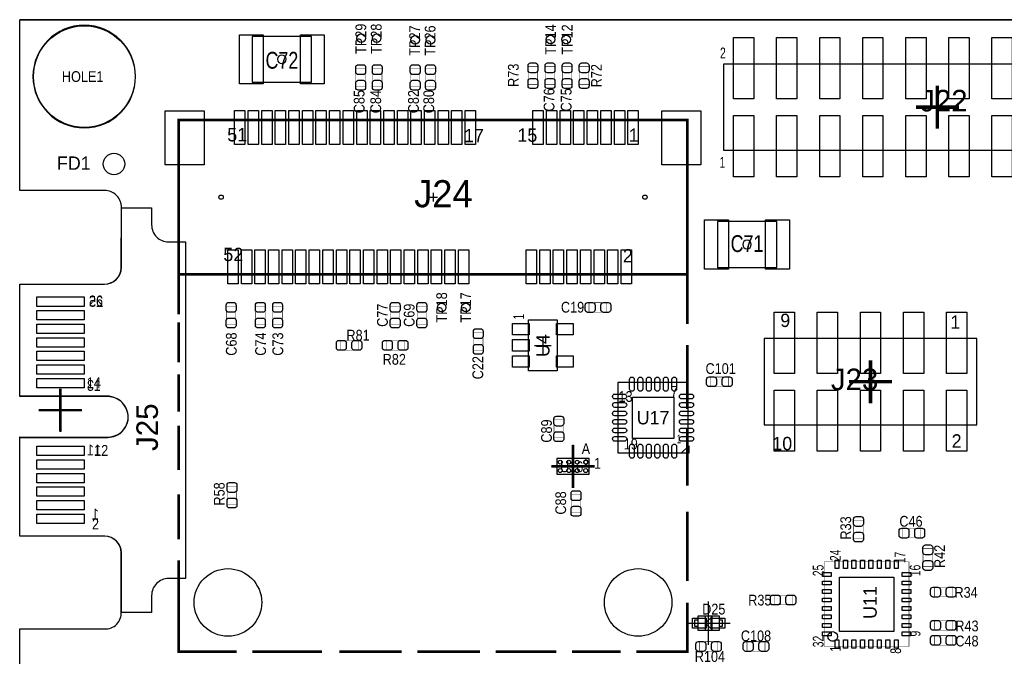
# Model space of a CAD drawing. Extents: x -1 to 170, y -5 to 90.
# Tile 2 of 9: x 0 to 58, y 52 to 90. Entities that reach past the tile are written whole.
import ezdxf
from ezdxf.enums import TextEntityAlignment as Align

# ---------------------------------------------------------------- set-up
doc = ezdxf.new("R2010")
doc.units = 0
for name, color, linetype in [('BG_OUTLINE', 3, 'CONTINUOUS'), ('PG_ASSEMBLY_BOTTOM', 140, 'CONTINUOUS'), ('PG_ASSEMBLY_TOP', 140, 'CONTINUOUS'), ('PG_BODY_CENTER', 211, 'CONTINUOUS'), ('PIN_BOTTOM', 2, 'CONTINUOUS'), ('PIN_TOP', 160, 'CONTINUOUS'), ('RD_ASSEMBLY_TOP', 140, 'CONTINUOUS')]:
    doc.layers.add(name, color=color, linetype=linetype)

msp = doc.modelspace()

# ---------------------------------------------------------------- linework, layer by layer
at = {"layer": 'BG_OUTLINE'}
msp.add_lwpolyline([(169.926, 89.662), (0, 89.662)], dxfattribs=at)
msp.add_lwpolyline([(169.926, 89.662), (0, 89.662)], dxfattribs=at)
msp.add_lwpolyline([(169.926, 0), (0, 0), (0.001524, 53.733446), (5.001514, 53.733446, 0.447815), (5.9944, 54.737), (5.9944, 58.2168, 0.402547), (5.0292, 59.2074), (0.001524, 59.224672), (0.001524, 65.05448), (5.1562, 65.0494, 0.362409), (6.401562, 66.054478), (6.4008, 66.3448, 0.403902), (5.0292, 67.4624), (0.001524, 67.466972), (0.001524, 74.074782), (4.9784, 74.0664, 0.401007), (5.9944, 75.0316), (6.001512, 78.583536, 0.428754), (5.001514, 79.583534), (0.001524, 79.583534), (0, 89.662), (169.926, 89.662)], format="xyb", dxfattribs=at)
at = {"layer": 'PG_ASSEMBLY_TOP'}
for points in [[(6.836156, 86.3092, 1), (0.783844, 86.3092, 1), (6.836156, 86.3092)], [(0.001524, 67.43446), (0.001524, 74.059288), (5.001514, 74.059288, 0.4142), (6.001512, 75.059286), (6.001512, 78.559406), (7.781544, 78.559406), (7.781544, 77.559408, 0.414226), (8.781542, 76.55941), (9.78154, 76.55941), (9.78154, 56.70931), (8.781542, 56.70931, 0.414226), (7.781544, 55.709312), (7.781544, 54.709314), (6.001512, 54.709314), (6.001512, 58.209434, 0.4142), (5.001514, 59.209432), (0.001524, 59.209432)], [(0.001524, 65.034414), (5.201412, 65.034414, 0.414227), (6.401562, 66.23431, 0.414264), (5.201412, 67.43446), (0.001524, 67.43446)], [(33.528, 63.5762, 1), (33.274, 63.5762, 1), (33.528, 63.5762)]]:
    msp.add_lwpolyline(points, format="xyb", dxfattribs=at)
for points in [[(17.21866, 88.67521), (13.71854, 88.67521), (13.71854, 85.97519), (17.21866, 85.97519)], [(41.154604, 75.05319), (44.654724, 75.05319), (44.654724, 77.75321), (41.154604, 77.75321)], [(39.463472, 64.542416), (39.463472, 64.092328), (39.013384, 64.092328)]]:
    msp.add_lwpolyline(points, close=True, dxfattribs=at)
for points, const_width in [([(19.835622, 86.788498), (20.395438, 86.788498), (20.395438, 85.728302), (19.835622, 85.728302), (19.835622, 86.788498)], 0.024892), ([(20.813014, 86.788498), (21.37283, 86.788498), (21.37283, 85.728302), (20.813014, 85.728302), (20.813014, 86.788498)], 0.024892), ([(23.049992, 86.788498), (23.609808, 86.788498), (23.609808, 85.728302), (23.049992, 85.728302), (23.049992, 86.788498)], 0.024892), ([(23.951692, 86.788498), (24.511508, 86.788498), (24.511508, 85.728302), (23.951692, 85.728302), (23.951692, 86.788498)], 0.024892), ([(30.556708, 85.829902), (29.996892, 85.829902), (29.996892, 86.890098), (30.556708, 86.890098), (30.556708, 85.829902)], 0.024892), ([(31.003748, 86.890098), (31.563564, 86.890098), (31.563564, 85.829902), (31.003748, 85.829902), (31.003748, 86.890098)], 0.024892), ([(32.010604, 86.890098), (32.57042, 86.890098), (32.57042, 85.829902), (32.010604, 85.829902), (32.010604, 86.890098)], 0.024892), ([(33.577276, 85.829902), (33.01746, 85.829902), (33.01746, 86.890098), (33.577276, 86.890098), (33.577276, 85.829902)], 0.024892), ([(9.38403, 74.647298), (9.38403, 83.747102), (39.38397, 83.747102), (39.38397, 74.647298), (9.38403, 74.647298), (9.38403, 72.281288)], 0.1524), ([(39.38397, 71.717662), (39.38397, 74.647298)], 0.1524), ([(12.191492, 72.767698), (12.751308, 72.767698), (12.751308, 71.707502), (12.191492, 71.707502), (12.191492, 72.767698)], 0.024892), ([(13.918692, 72.767698), (14.478508, 72.767698), (14.478508, 71.707502), (13.918692, 71.707502), (13.918692, 72.767698)], 0.024892), ([(14.934692, 72.767698), (15.494508, 72.767698), (15.494508, 71.707502), (14.934692, 71.707502), (14.934692, 72.767698)], 0.024892), ([(21.868892, 72.767698), (22.428708, 72.767698), (22.428708, 71.707502), (21.868892, 71.707502), (21.868892, 72.767698)], 0.024892), ([(23.443692, 72.767698), (24.003508, 72.767698), (24.003508, 71.707502), (23.443692, 71.707502), (23.443692, 72.767698)], 0.024892), ([(33.582102, 72.414892), (33.582102, 72.974708), (34.642298, 72.974708), (34.642298, 72.414892), (33.582102, 72.414892)], 0.024892), ([(9.38403, 71.820278), (9.38403, 69.463666)], 0.1524), ([(26.771092, 71.215504), (27.330908, 71.215504), (27.330908, 70.155308), (26.771092, 70.155308), (26.771092, 71.215504)], 0.024892), ([(19.961098, 70.739508), (19.961098, 70.179692), (18.900902, 70.179692), (18.900902, 70.739508), (19.961098, 70.739508)], 0.024892), ([(21.618702, 70.179692), (21.618702, 70.739508), (22.678898, 70.739508), (22.678898, 70.179692), (21.618702, 70.179692)], 0.024892), ([(39.38397, 66.697098), (39.38397, 70.488302)], 0.1524), ([(9.38403, 68.74637), (9.38403, 66.543682)], 0.1524), ([(41.805098, 68.593208), (41.805098, 68.033392), (40.744902, 68.033392), (40.744902, 68.593208), (41.805098, 68.593208)], 0.024892), ([(9.38403, 65.724024), (9.38403, 63.111126)], 0.1524), ([(32.080708, 65.001902), (31.520892, 65.001902), (31.520892, 66.062098), (32.080708, 66.062098), (32.080708, 65.001902)], 0.024892), ([(39.38397, 62.189106), (39.38397, 65.5701)], 0.1524), ([(12.802108, 61.090302), (12.242292, 61.090302), (12.242292, 62.150498), (12.802108, 62.150498), (12.802108, 61.090302)], 0.024892), ([(9.38403, 61.676788), (9.38403, 59.012836)], 0.1524), ([(32.536892, 61.667898), (33.096708, 61.667898), (33.096708, 60.607702), (32.536892, 60.607702), (32.536892, 61.667898)], 0.024892), ([(39.38397, 56.553862), (39.38397, 60.652152)], 0.1524), ([(49.199292, 60.143898), (49.759108, 60.143898), (49.759108, 59.083702), (49.199292, 59.083702), (49.199292, 60.143898)], 0.024892), ([(52.098702, 59.105292), (52.098702, 59.665108), (53.158898, 59.665108), (53.158898, 59.105292), (52.098702, 59.105292)], 0.024892), ([(53.848508, 57.407302), (53.288692, 57.407302), (53.288692, 58.467498), (53.848508, 58.467498), (53.848508, 57.407302)], 0.024892), ([(9.38403, 57.783222), (9.38403, 54.299612)], 0.1524), ([(47.461678, 52.694078), (47.461678, 57.694322)], 0.0254), ([(47.461678, 57.694322), (52.461922, 57.694322)], 0.0254), ([(52.461922, 57.694322), (52.461922, 52.694078)], 0.0254), ([(53.952902, 55.625492), (53.952902, 56.185308), (55.013098, 56.185308), (55.013098, 55.625492), (53.952902, 55.625492)], 0.024892), ([(9.38403, 55.499), (9.38403, 52.397152), (12.806172, 52.397152)], 0.1524), ([(36.371784, 52.397152), (39.38397, 52.397152), (39.38397, 55.294022)], 0.1524), ([(44.504102, 55.164228), (44.504102, 55.724044), (45.564298, 55.724044), (45.564298, 55.164228), (44.504102, 55.164228)], 0.024892), ([(55.013098, 54.229508), (55.013098, 53.669692), (53.952902, 53.669692), (53.952902, 54.229508), (55.013098, 54.229508)], 0.024892), ([(40.109902, 52.425092), (40.109902, 52.984908), (41.170098, 52.984908), (41.170098, 52.425092), (40.109902, 52.425092)], 0.024892), ([(43.964098, 52.984908), (43.964098, 52.425092), (42.903902, 52.425092), (42.903902, 52.984908), (43.964098, 52.984908)], 0.024892), ([(55.013098, 53.340508), (55.013098, 52.780692), (53.952902, 52.780692), (53.952902, 53.340508), (55.013098, 53.340508)], 0.024892), ([(13.728192, 52.397152), (17.826736, 52.397152)], 0.1524), ([(18.851372, 52.397152), (22.539706, 52.397152)], 0.1524), ([(23.46198, 52.397152), (27.150568, 52.397152)], 0.1524), ([(28.072588, 52.397152), (31.658814, 52.397152)], 0.1524), ([(32.580834, 52.397152), (35.449764, 52.397152)], 0.1524), ([(52.461922, 52.694078), (47.461678, 52.694078)], 0.0254)]:
    msp.add_lwpolyline(points, dxfattribs=dict(at, const_width=const_width))
for points in [[(41.514776, 81.9658), (66.762376, 81.9658), (66.762376, 87.0458), (41.514776, 87.0458), (41.514776, 81.9658)], [(31.7119, 71.9582), (31.7119, 68.961), (30.0101, 68.961), (30.0101, 71.9582), (31.7119, 71.9582)], [(56.4642, 70.8533), (43.9166, 70.8533), (43.9166, 65.7733), (56.4642, 65.7733), (56.4642, 70.8533)], [(39.438326, 68.267326), (35.288474, 68.267326), (35.288474, 64.117474), (39.438326, 64.117474), (39.438326, 68.267326)], [(0.001524, 59.209432), (0.001524, 65.034414)], [(31.67888, 63.78194), (31.67888, 62.86246), (33.59912, 62.86246), (33.59912, 63.78194), (31.67888, 63.78194)], [(40.014906, 53.906674), (40.014906, 54.246526), (39.815008, 54.246526), (39.815008, 53.906674), (40.014906, 53.906674)], [(40.014906, 54.501542), (41.265094, 54.501542), (41.265094, 53.651658), (40.014906, 53.651658), (40.014906, 54.501542)], [(40.839898, 54.47665), (40.440102, 54.0766), (40.839898, 53.67655), (40.839898, 54.47665)], [(40.440102, 54.47665), (40.440102, 53.67655)], [(41.464992, 53.906674), (41.464992, 54.246526), (41.265094, 54.246526), (41.265094, 53.906674), (41.464992, 53.906674)]]:
    msp.add_lwpolyline(points, dxfattribs=at)
msp.add_lwpolyline([(47.961804, 53.576982, -0.414088), (48.244506, 53.29428, -0.414286), (47.961804, 53.011324, -0.414292), (47.679102, 53.29428, -0.414093)], format="xyb", close=True, dxfattribs=at)
at = {"layer": 'PG_BODY_CENTER'}
for points in [[(15.7226, 87.3252, 1), (15.2146, 87.3252, 1)], [(43.158664, 76.4032, 1), (42.650664, 76.4032, 1)]]:
    msp.add_lwpolyline(points, format="xyb", close=True, dxfattribs=at)
for points, const_width in [([(54.138576, 83.2358), (54.138576, 85.7758)], 0.2032), ([(52.868576, 84.5058), (55.408576, 84.5058)], 0.2032), ([(50.1904, 69.5833), (50.1904, 67.0433)], 0.2032), ([(2.398522, 67.90436), (2.398522, 65.36436)], 0.1524), ([(51.4604, 68.3133), (48.9204, 68.3133)], 0.2032), ([(1.128522, 66.63436), (3.668522, 66.63436)], 0.1524), ([(32.639, 64.5922), (32.639, 62.0522)], 0.1524), ([(31.369, 63.3222), (33.909, 63.3222)], 0.1524)]:
    msp.add_lwpolyline(points, dxfattribs=dict(at, const_width=const_width))
for points in [[(24.13, 79.1972), (24.638, 79.1972)], [(24.384, 79.4512), (24.384, 78.9432)], [(30.861, 70.95998), (30.861, 69.95922)], [(30.36062, 70.4596), (31.36138, 70.4596)], [(2.398522, 67.90436), (2.398522, 65.36436)], [(1.128522, 66.63436), (3.668522, 66.63436)], [(32.639, 64.5922), (32.639, 62.0522)], [(31.369, 63.3222), (33.909, 63.3222)], [(40.64, 52.8066), (40.64, 55.3466)], [(39.37, 54.0766), (41.91, 54.0766)]]:
    msp.add_lwpolyline(points, dxfattribs=at)
at = {"layer": 'PIN_BOTTOM'}
for points in [[(1.001522, 73.309988), (3.795522, 73.309988), (3.795522, 72.758808), (1.001522, 72.758808)], [(1.001522, 72.509888), (3.795522, 72.509888), (3.795522, 71.958708), (1.001522, 71.958708)], [(1.001522, 71.710042), (3.795522, 71.710042), (3.795522, 71.158862), (1.001522, 71.158862)], [(1.001522, 70.909942), (3.795522, 70.909942), (3.795522, 70.358762), (1.001522, 70.358762)], [(1.001522, 70.109842), (3.795522, 70.109842), (3.795522, 69.558662), (1.001522, 69.558662)], [(1.001522, 69.309996), (3.795522, 69.309996), (3.795522, 68.758816), (1.001522, 68.758816)], [(1.001522, 68.509896), (3.795522, 68.509896), (3.795522, 67.958716), (1.001522, 67.958716)], [(1.001522, 64.509904), (3.795522, 64.509904), (3.795522, 63.958724), (1.001522, 63.958724)], [(1.001522, 63.710058), (3.795522, 63.710058), (3.795522, 63.158878), (1.001522, 63.158878)], [(1.001522, 62.909958), (3.795522, 62.909958), (3.795522, 62.358778), (1.001522, 62.358778)], [(1.001522, 62.109858), (3.795522, 62.109858), (3.795522, 61.558678), (1.001522, 61.558678)], [(1.001522, 61.310012), (3.795522, 61.310012), (3.795522, 60.758832), (1.001522, 60.758832)], [(1.001522, 60.509912), (3.795522, 60.509912), (3.795522, 59.958732), (1.001522, 59.958732)]]:
    msp.add_lwpolyline(points, close=True, dxfattribs=at)
for centre, radius in [((3.81, 86.3092), 2.9972), ((11.883898, 79.1972), 0.127), ((36.884102, 79.1972), 0.127), ((12.283948, 55.297324), 1.9939), ((36.484052, 55.297324), 1.9939)]:
    msp.add_circle(centre, radius, dxfattribs=at)
at = {"layer": 'PIN_TOP'}
for points in [[(12.968478, 85.875114), (12.968478, 88.775032), (14.368526, 88.775032), (14.368526, 85.875114)], [(16.568674, 85.875114), (16.568674, 88.775032), (17.968722, 88.775032), (17.968722, 85.875114)], [(42.111676, 85.0011), (42.111676, 88.6079), (43.305476, 88.6079), (43.305476, 85.0011)], [(44.651676, 85.0011), (44.651676, 88.6079), (45.845476, 88.6079), (45.845476, 85.0011)], [(47.191676, 85.0011), (47.191676, 88.6079), (48.385476, 88.6079), (48.385476, 85.0011)], [(49.731676, 85.0011), (49.731676, 88.6079), (50.925476, 88.6079), (50.925476, 85.0011)], [(52.271676, 85.0011), (52.271676, 88.6079), (53.465476, 88.6079), (53.465476, 85.0011)], [(54.811676, 85.0011), (54.811676, 88.6079), (56.005476, 88.6079), (56.005476, 85.0011)], [(57.351676, 85.0011), (57.351676, 88.6079), (58.545476, 88.6079), (58.545476, 85.0011)], [(8.578342, 81.09712), (8.578342, 84.29752), (10.889742, 84.29752), (10.889742, 81.09712)], [(12.679172, 82.293968), (12.679172, 84.300568), (13.288772, 84.300568), (13.288772, 82.293968)], [(13.479272, 82.293968), (13.479272, 84.300568), (14.088872, 84.300568), (14.088872, 82.293968)], [(14.279118, 82.293968), (14.279118, 84.300568), (14.888718, 84.300568), (14.888718, 82.293968)], [(15.079218, 82.293968), (15.079218, 84.300568), (15.688818, 84.300568), (15.688818, 82.293968)], [(15.879318, 82.293968), (15.879318, 84.300568), (16.488918, 84.300568), (16.488918, 82.293968)], [(16.679164, 82.293968), (16.679164, 84.300568), (17.288764, 84.300568), (17.288764, 82.293968)], [(17.479264, 82.293968), (17.479264, 84.300568), (18.088864, 84.300568), (18.088864, 82.293968)], [(18.27911, 82.293968), (18.27911, 84.300568), (18.88871, 84.300568), (18.88871, 82.293968)], [(19.07921, 82.293968), (19.07921, 84.300568), (19.68881, 84.300568), (19.68881, 82.293968)], [(19.87931, 82.293968), (19.87931, 84.300568), (20.48891, 84.300568), (20.48891, 82.293968)], [(20.679156, 82.293968), (20.679156, 84.300568), (21.288756, 84.300568), (21.288756, 82.293968)], [(21.479256, 82.293968), (21.479256, 84.300568), (22.088856, 84.300568), (22.088856, 82.293968)], [(22.279102, 82.293968), (22.279102, 84.300568), (22.888702, 84.300568), (22.888702, 82.293968)], [(23.079202, 82.293968), (23.079202, 84.300568), (23.688802, 84.300568), (23.688802, 82.293968)], [(23.879302, 82.293968), (23.879302, 84.300568), (24.488902, 84.300568), (24.488902, 82.293968)], [(24.679148, 82.293968), (24.679148, 84.300568), (25.288748, 84.300568), (25.288748, 82.293968)], [(25.479248, 82.293968), (25.479248, 84.300568), (26.088848, 84.300568), (26.088848, 82.293968)], [(26.279094, 82.293968), (26.279094, 84.300568), (26.888694, 84.300568), (26.888694, 82.293968)], [(30.279086, 82.293968), (30.279086, 84.300568), (30.888686, 84.300568), (30.888686, 82.293968)], [(31.079186, 82.293968), (31.079186, 84.300568), (31.688786, 84.300568), (31.688786, 82.293968)], [(31.879286, 82.293968), (31.879286, 84.300568), (32.488886, 84.300568), (32.488886, 82.293968)], [(32.679132, 82.293968), (32.679132, 84.300568), (33.288732, 84.300568), (33.288732, 82.293968)], [(33.479232, 82.293968), (33.479232, 84.300568), (34.088832, 84.300568), (34.088832, 82.293968)], [(34.279078, 82.293968), (34.279078, 84.300568), (34.888678, 84.300568), (34.888678, 82.293968)], [(35.079178, 82.293968), (35.079178, 84.300568), (35.688778, 84.300568), (35.688778, 82.293968)], [(35.879278, 82.293968), (35.879278, 84.300568), (36.488878, 84.300568), (36.488878, 82.293968)], [(37.878258, 81.09712), (37.878258, 84.29752), (40.189658, 84.29752), (40.189658, 81.09712)], [(42.111676, 80.4037), (42.111676, 84.0105), (43.305476, 84.0105), (43.305476, 80.4037)], [(44.651676, 80.4037), (44.651676, 84.0105), (45.845476, 84.0105), (45.845476, 80.4037)], [(47.191676, 80.4037), (47.191676, 84.0105), (48.385476, 84.0105), (48.385476, 80.4037)], [(49.731676, 80.4037), (49.731676, 84.0105), (50.925476, 84.0105), (50.925476, 80.4037)], [(52.271676, 80.4037), (52.271676, 84.0105), (53.465476, 84.0105), (53.465476, 80.4037)], [(54.811676, 80.4037), (54.811676, 84.0105), (56.005476, 84.0105), (56.005476, 80.4037)], [(57.351676, 80.4037), (57.351676, 84.0105), (58.545476, 84.0105), (58.545476, 80.4037)], [(41.80459, 77.853159), (41.80459, 74.953241), (40.404542, 74.953241), (40.404542, 77.853159)], [(45.404786, 77.853159), (45.404786, 74.953241), (44.004738, 74.953241), (44.004738, 77.853159)], [(12.279122, 74.093832), (12.279122, 76.100432), (12.888722, 76.100432), (12.888722, 74.093832)], [(13.079222, 74.093832), (13.079222, 76.100432), (13.688822, 76.100432), (13.688822, 74.093832)], [(13.879322, 74.093832), (13.879322, 76.100432), (14.488922, 76.100432), (14.488922, 74.093832)], [(14.679168, 74.093832), (14.679168, 76.100432), (15.288768, 76.100432), (15.288768, 74.093832)], [(15.479268, 74.093832), (15.479268, 76.100432), (16.088868, 76.100432), (16.088868, 74.093832)], [(16.279114, 74.093832), (16.279114, 76.100432), (16.888714, 76.100432), (16.888714, 74.093832)], [(17.079214, 74.093832), (17.079214, 76.100432), (17.688814, 76.100432), (17.688814, 74.093832)], [(17.879314, 74.093832), (17.879314, 76.100432), (18.488914, 76.100432), (18.488914, 74.093832)], [(18.67916, 74.093832), (18.67916, 76.100432), (19.28876, 76.100432), (19.28876, 74.093832)], [(19.47926, 74.093832), (19.47926, 76.100432), (20.08886, 76.100432), (20.08886, 74.093832)], [(20.279106, 74.093832), (20.279106, 76.100432), (20.888706, 76.100432), (20.888706, 74.093832)], [(21.079206, 74.093832), (21.079206, 76.100432), (21.688806, 76.100432), (21.688806, 74.093832)], [(21.879306, 74.093832), (21.879306, 76.100432), (22.488906, 76.100432), (22.488906, 74.093832)], [(22.679152, 74.093832), (22.679152, 76.100432), (23.288752, 76.100432), (23.288752, 74.093832)], [(23.479252, 74.093832), (23.479252, 76.100432), (24.088852, 76.100432), (24.088852, 74.093832)], [(24.279098, 74.093832), (24.279098, 76.100432), (24.888698, 76.100432), (24.888698, 74.093832)], [(25.079198, 74.093832), (25.079198, 76.100432), (25.688798, 76.100432), (25.688798, 74.093832)], [(25.879298, 74.093832), (25.879298, 76.100432), (26.488898, 76.100432), (26.488898, 74.093832)], [(29.87929, 74.093832), (29.87929, 76.100432), (30.48889, 76.100432), (30.48889, 74.093832)], [(30.679136, 74.093832), (30.679136, 76.100432), (31.288736, 76.100432), (31.288736, 74.093832)], [(31.479236, 74.093832), (31.479236, 76.100432), (32.088836, 76.100432), (32.088836, 74.093832)], [(32.279082, 74.093832), (32.279082, 76.100432), (32.888682, 76.100432), (32.888682, 74.093832)], [(33.079182, 74.093832), (33.079182, 76.100432), (33.688782, 76.100432), (33.688782, 74.093832)], [(33.879282, 74.093832), (33.879282, 76.100432), (34.488882, 76.100432), (34.488882, 74.093832)], [(34.679128, 74.093832), (34.679128, 76.100432), (35.288728, 76.100432), (35.288728, 74.093832)], [(35.479228, 74.093832), (35.479228, 76.100432), (36.088828, 76.100432), (36.088828, 74.093832)], [(1.001522, 73.309988), (3.795522, 73.309988), (3.795522, 72.758808), (1.001522, 72.758808)], [(1.001522, 72.509888), (3.795522, 72.509888), (3.795522, 71.958708), (1.001522, 71.958708)], [(45.7073, 72.4154), (45.7073, 68.8086), (44.5135, 68.8086), (44.5135, 72.4154)], [(48.2473, 72.4154), (48.2473, 68.8086), (47.0535, 68.8086), (47.0535, 72.4154)], [(50.7873, 72.4154), (50.7873, 68.8086), (49.5935, 68.8086), (49.5935, 72.4154)], [(53.3273, 72.4154), (53.3273, 68.8086), (52.1335, 68.8086), (52.1335, 72.4154)], [(55.8673, 72.4154), (55.8673, 68.8086), (54.6735, 68.8086), (54.6735, 72.4154)], [(1.001522, 71.710042), (3.795522, 71.710042), (3.795522, 71.158862), (1.001522, 71.158862)], [(29.0703, 71.0692), (29.0703, 71.755), (30.0609, 71.755), (30.0609, 71.0692)], [(31.6611, 71.0692), (31.6611, 71.755), (32.6517, 71.755), (32.6517, 71.0692)], [(1.001522, 70.909942), (3.795522, 70.909942), (3.795522, 70.358762), (1.001522, 70.358762)], [(29.0703, 70.1167), (29.0703, 70.8025), (30.0609, 70.8025), (30.0609, 70.1167)], [(1.001522, 70.109842), (3.795522, 70.109842), (3.795522, 69.558662), (1.001522, 69.558662)], [(29.0703, 69.1642), (29.0703, 69.85), (30.0609, 69.85), (30.0609, 69.1642)], [(31.6611, 69.1642), (31.6611, 69.85), (32.6517, 69.85), (32.6517, 69.1642)], [(1.001522, 69.309996), (3.795522, 69.309996), (3.795522, 68.758816), (1.001522, 68.758816)], [(1.001522, 68.509896), (3.795522, 68.509896), (3.795522, 67.958716), (1.001522, 67.958716)], [(38.5826, 67.4116), (38.5826, 64.9732), (36.1442, 64.9732), (36.1442, 67.4116)], [(45.7073, 67.818), (45.7073, 64.2112), (44.5135, 64.2112), (44.5135, 67.818)], [(48.2473, 67.818), (48.2473, 64.2112), (47.0535, 64.2112), (47.0535, 67.818)], [(50.7873, 67.818), (50.7873, 64.2112), (49.5935, 64.2112), (49.5935, 67.818)], [(53.3273, 67.818), (53.3273, 64.2112), (52.1335, 64.2112), (52.1335, 67.818)], [(55.8673, 67.818), (55.8673, 64.2112), (54.6735, 64.2112), (54.6735, 67.818)], [(1.001522, 64.509904), (3.795522, 64.509904), (3.795522, 63.958724), (1.001522, 63.958724)], [(1.001522, 63.710058), (3.795522, 63.710058), (3.795522, 63.158878), (1.001522, 63.158878)], [(1.001522, 62.909958), (3.795522, 62.909958), (3.795522, 62.358778), (1.001522, 62.358778)], [(1.001522, 62.109858), (3.795522, 62.109858), (3.795522, 61.558678), (1.001522, 61.558678)], [(1.001522, 61.310012), (3.795522, 61.310012), (3.795522, 60.758832), (1.001522, 60.758832)], [(1.001522, 60.509912), (3.795522, 60.509912), (3.795522, 59.958732), (1.001522, 59.958732)], [(48.326802, 57.294145), (48.096678, 57.294145), (48.096678, 57.794271), (48.326802, 57.794271)], [(48.826928, 57.294145), (48.596804, 57.294145), (48.596804, 57.794271), (48.826928, 57.794271)], [(49.3268, 57.294145), (49.096676, 57.294145), (49.096676, 57.794271), (49.3268, 57.794271)], [(49.826926, 57.294145), (49.596802, 57.294145), (49.596802, 57.794271), (49.826926, 57.794271)], [(50.326798, 57.294145), (50.096674, 57.294145), (50.096674, 57.794271), (50.326798, 57.794271)], [(50.826924, 57.294145), (50.5968, 57.294145), (50.5968, 57.794271), (50.826924, 57.794271)], [(51.326796, 57.294145), (51.096672, 57.294145), (51.096672, 57.794271), (51.326796, 57.794271)], [(51.826922, 57.294145), (51.596798, 57.294145), (51.596798, 57.794271), (51.826922, 57.794271)], [(47.861855, 56.829198), (47.361729, 56.829198), (47.361729, 57.059322), (47.861855, 57.059322)], [(52.561871, 56.829198), (52.061745, 56.829198), (52.061745, 57.059322), (52.561871, 57.059322)], [(47.861855, 56.329072), (47.361729, 56.329072), (47.361729, 56.559196), (47.861855, 56.559196)], [(51.561746, 53.594254), (48.361854, 53.594254), (48.361854, 56.794146), (51.561746, 56.794146)], [(52.561871, 56.329072), (52.061745, 56.329072), (52.061745, 56.559196), (52.561871, 56.559196)], [(47.861855, 55.8292), (47.361729, 55.8292), (47.361729, 56.059324), (47.861855, 56.059324)], [(52.561871, 55.8292), (52.061745, 55.8292), (52.061745, 56.059324), (52.561871, 56.059324)], [(47.861855, 55.329074), (47.361729, 55.329074), (47.361729, 55.559198), (47.861855, 55.559198)], [(52.561871, 55.329074), (52.061745, 55.329074), (52.061745, 55.559198), (52.561871, 55.559198)], [(47.861855, 54.829202), (47.361729, 54.829202), (47.361729, 55.059326), (47.861855, 55.059326)], [(52.561871, 54.829202), (52.061745, 54.829202), (52.061745, 55.059326), (52.561871, 55.059326)], [(39.69004, 53.776626), (39.69004, 54.376574), (40.49014, 54.376574), (40.49014, 53.776626)], [(40.78986, 53.776626), (40.78986, 54.376574), (41.58996, 54.376574), (41.58996, 53.776626)], [(47.861855, 54.329076), (47.361729, 54.329076), (47.361729, 54.5592), (47.861855, 54.5592)], [(47.861855, 53.829204), (47.361729, 53.829204), (47.361729, 54.059328), (47.861855, 54.059328)], [(52.561871, 54.329076), (52.061745, 54.329076), (52.061745, 54.5592), (52.561871, 54.5592)], [(52.561871, 53.829204), (52.061745, 53.829204), (52.061745, 54.059328), (52.561871, 54.059328)], [(47.861855, 53.329078), (47.361729, 53.329078), (47.361729, 53.559202), (47.861855, 53.559202)], [(52.561871, 53.329078), (52.061745, 53.329078), (52.061745, 53.559202), (52.561871, 53.559202)], [(48.326802, 52.594129), (48.096678, 52.594129), (48.096678, 53.094255), (48.326802, 53.094255)], [(48.826928, 52.594129), (48.596804, 52.594129), (48.596804, 53.094255), (48.826928, 53.094255)], [(49.3268, 52.594129), (49.096676, 52.594129), (49.096676, 53.094255), (49.3268, 53.094255)], [(49.826926, 52.594129), (49.596802, 52.594129), (49.596802, 53.094255), (49.826926, 53.094255)], [(50.326798, 52.594129), (50.096674, 52.594129), (50.096674, 53.094255), (50.326798, 53.094255)], [(50.826924, 52.594129), (50.5968, 52.594129), (50.5968, 53.094255), (50.826924, 53.094255)], [(51.326796, 52.594129), (51.096672, 52.594129), (51.096672, 53.094255), (51.326796, 53.094255)], [(51.826922, 52.594129), (51.596798, 52.594129), (51.596798, 53.094255), (51.826922, 53.094255)]]:
    msp.add_lwpolyline(points, close=True, dxfattribs=at)
for points in [[(20.405598, 86.858348), (20.405598, 86.57844, -0.414846), (20.255484, 86.428326), (19.975576, 86.428326, -0.414846), (19.825462, 86.57844), (19.825462, 86.858348, -0.414846), (19.975576, 87.008462), (20.255484, 87.008462, -0.414846)], [(21.38299, 86.858348), (21.38299, 86.57844, -0.414846), (21.232876, 86.428326), (20.952968, 86.428326, -0.414846), (20.802854, 86.57844), (20.802854, 86.858348, -0.414846), (20.952968, 87.008462), (21.232876, 87.008462, -0.414846)], [(23.619968, 86.858348), (23.619968, 86.57844, -0.414846), (23.469854, 86.428326), (23.189946, 86.428326, -0.414846), (23.039832, 86.57844), (23.039832, 86.858348, -0.414846), (23.189946, 87.008462), (23.469854, 87.008462, -0.414846)], [(24.521668, 86.858348), (24.521668, 86.57844, -0.414846), (24.371554, 86.428326), (24.091646, 86.428326, -0.414846), (23.941532, 86.57844), (23.941532, 86.858348, -0.414846), (24.091646, 87.008462), (24.371554, 87.008462, -0.414846)], [(30.566868, 86.959948), (30.566868, 86.68004, -0.414846), (30.416754, 86.529926), (30.136846, 86.529926, -0.414846), (29.986732, 86.68004), (29.986732, 86.959948, -0.414846), (30.136846, 87.110062), (30.416754, 87.110062, -0.414846)], [(31.573724, 86.959948), (31.573724, 86.68004, -0.414846), (31.42361, 86.529926), (31.143702, 86.529926, -0.414846), (30.993588, 86.68004), (30.993588, 86.959948, -0.414846), (31.143702, 87.110062), (31.42361, 87.110062, -0.414846)], [(32.58058, 86.959948), (32.58058, 86.68004, -0.414846), (32.430466, 86.529926), (32.150558, 86.529926, -0.414846), (32.000444, 86.68004), (32.000444, 86.959948, -0.414846), (32.150558, 87.110062), (32.430466, 87.110062, -0.414846)], [(33.587436, 86.959948), (33.587436, 86.68004, -0.414846), (33.437322, 86.529926), (33.157414, 86.529926, -0.414846), (33.0073, 86.68004), (33.0073, 86.959948, -0.414846), (33.157414, 87.110062), (33.437322, 87.110062, -0.414846)], [(19.825462, 85.658452), (19.825462, 85.93836, -0.414846), (19.975576, 86.088474), (20.255484, 86.088474, -0.414846), (20.405598, 85.93836), (20.405598, 85.658452, -0.414846), (20.255484, 85.508338), (19.975576, 85.508338, -0.414846)], [(20.802854, 85.658452), (20.802854, 85.93836, -0.414846), (20.952968, 86.088474), (21.232876, 86.088474, -0.414846), (21.38299, 85.93836), (21.38299, 85.658452, -0.414846), (21.232876, 85.508338), (20.952968, 85.508338, -0.414846)], [(23.039832, 85.658452), (23.039832, 85.93836, -0.414846), (23.189946, 86.088474), (23.469854, 86.088474, -0.414846), (23.619968, 85.93836), (23.619968, 85.658452, -0.414846), (23.469854, 85.508338), (23.189946, 85.508338, -0.414846)], [(23.941532, 85.658452), (23.941532, 85.93836, -0.414846), (24.091646, 86.088474), (24.371554, 86.088474, -0.414846), (24.521668, 85.93836), (24.521668, 85.658452, -0.414846), (24.371554, 85.508338), (24.091646, 85.508338, -0.414846)], [(29.986732, 85.760052), (29.986732, 86.03996, -0.414846), (30.136846, 86.190074), (30.416754, 86.190074, -0.414846), (30.566868, 86.03996), (30.566868, 85.760052, -0.414846), (30.416754, 85.609938), (30.136846, 85.609938, -0.414846)], [(30.993588, 85.760052), (30.993588, 86.03996, -0.414846), (31.143702, 86.190074), (31.42361, 86.190074, -0.414846), (31.573724, 86.03996), (31.573724, 85.760052, -0.414846), (31.42361, 85.609938), (31.143702, 85.609938, -0.414846)], [(32.000444, 85.760052), (32.000444, 86.03996, -0.414846), (32.150558, 86.190074), (32.430466, 86.190074, -0.414846), (32.58058, 86.03996), (32.58058, 85.760052, -0.414846), (32.430466, 85.609938), (32.150558, 85.609938, -0.414846)], [(33.0073, 85.760052), (33.0073, 86.03996, -0.414846), (33.157414, 86.190074), (33.437322, 86.190074, -0.414846), (33.587436, 86.03996), (33.587436, 85.760052, -0.414846), (33.437322, 85.609938), (33.157414, 85.609938, -0.414846)], [(12.761468, 72.837548), (12.761468, 72.55764, -0.414846), (12.611354, 72.407526), (12.331446, 72.407526, -0.414846), (12.181332, 72.55764), (12.181332, 72.837548, -0.414846), (12.331446, 72.987662), (12.611354, 72.987662, -0.414846)], [(14.488668, 72.837548), (14.488668, 72.55764, -0.414846), (14.338554, 72.407526), (14.058646, 72.407526, -0.414846), (13.908532, 72.55764), (13.908532, 72.837548, -0.414846), (14.058646, 72.987662), (14.338554, 72.987662, -0.414846)], [(15.504668, 72.837548), (15.504668, 72.55764, -0.414846), (15.354554, 72.407526), (15.074646, 72.407526, -0.414846), (14.924532, 72.55764), (14.924532, 72.837548, -0.414846), (15.074646, 72.987662), (15.354554, 72.987662, -0.414846)], [(22.438868, 72.837548), (22.438868, 72.55764, -0.414846), (22.288754, 72.407526), (22.008846, 72.407526, -0.414846), (21.858732, 72.55764), (21.858732, 72.837548, -0.414846), (22.008846, 72.987662), (22.288754, 72.987662, -0.414846)], [(24.013668, 72.837548), (24.013668, 72.55764, -0.414846), (23.863554, 72.407526), (23.583646, 72.407526, -0.414846), (23.433532, 72.55764), (23.433532, 72.837548, -0.414846), (23.583646, 72.987662), (23.863554, 72.987662, -0.414846)], [(33.512252, 72.984868), (33.79216, 72.984868, -0.414846), (33.942274, 72.834754), (33.942274, 72.554846, -0.414846), (33.79216, 72.404732), (33.512252, 72.404732, -0.414846), (33.362138, 72.554846), (33.362138, 72.834754, -0.414846)], [(34.712148, 72.404732), (34.43224, 72.404732, -0.414846), (34.282126, 72.554846), (34.282126, 72.834754, -0.414846), (34.43224, 72.984868), (34.712148, 72.984868, -0.414846), (34.862262, 72.834754), (34.862262, 72.554846, -0.414846)], [(12.181332, 71.637652), (12.181332, 71.91756, -0.414846), (12.331446, 72.067674), (12.611354, 72.067674, -0.414846), (12.761468, 71.91756), (12.761468, 71.637652, -0.414846), (12.611354, 71.487538), (12.331446, 71.487538, -0.414846)], [(13.908532, 71.637652), (13.908532, 71.91756, -0.414846), (14.058646, 72.067674), (14.338554, 72.067674, -0.414846), (14.488668, 71.91756), (14.488668, 71.637652, -0.414846), (14.338554, 71.487538), (14.058646, 71.487538, -0.414846)], [(14.924532, 71.637652), (14.924532, 71.91756, -0.414846), (15.074646, 72.067674), (15.354554, 72.067674, -0.414846), (15.504668, 71.91756), (15.504668, 71.637652, -0.414846), (15.354554, 71.487538), (15.074646, 71.487538, -0.414846)], [(21.858732, 71.637652), (21.858732, 71.91756, -0.414846), (22.008846, 72.067674), (22.288754, 72.067674, -0.414846), (22.438868, 71.91756), (22.438868, 71.637652, -0.414846), (22.288754, 71.487538), (22.008846, 71.487538, -0.414846)], [(23.433532, 71.637652), (23.433532, 71.91756, -0.414846), (23.583646, 72.067674), (23.863554, 72.067674, -0.414846), (24.013668, 71.91756), (24.013668, 71.637652, -0.414846), (23.863554, 71.487538), (23.583646, 71.487538, -0.414846)], [(27.341068, 71.285354), (27.341068, 71.005446, -0.414846), (27.190954, 70.855332), (26.911046, 70.855332, -0.414846), (26.760932, 71.005446), (26.760932, 71.285354, -0.414846), (26.911046, 71.435468), (27.190954, 71.435468, -0.414846)], [(18.831052, 70.749668), (19.11096, 70.749668, -0.414846), (19.261074, 70.599554), (19.261074, 70.319646, -0.414846), (19.11096, 70.169532), (18.831052, 70.169532, -0.414846), (18.680938, 70.319646), (18.680938, 70.599554, -0.414846)], [(20.030948, 70.169532), (19.75104, 70.169532, -0.414846), (19.600926, 70.319646), (19.600926, 70.599554, -0.414846), (19.75104, 70.749668), (20.030948, 70.749668, -0.414846), (20.181062, 70.599554), (20.181062, 70.319646, -0.414846)], [(21.548852, 70.749668), (21.82876, 70.749668, -0.414846), (21.978874, 70.599554), (21.978874, 70.319646, -0.414846), (21.82876, 70.169532), (21.548852, 70.169532, -0.414846), (21.398738, 70.319646), (21.398738, 70.599554, -0.414846)], [(22.748748, 70.169532), (22.46884, 70.169532, -0.414846), (22.318726, 70.319646), (22.318726, 70.599554, -0.414846), (22.46884, 70.749668), (22.748748, 70.749668, -0.414846), (22.898862, 70.599554), (22.898862, 70.319646, -0.414846)], [(26.760932, 70.085458), (26.760932, 70.365366, -0.414846), (26.911046, 70.51548), (27.190954, 70.51548, -0.414846), (27.341068, 70.365366), (27.341068, 70.085458, -0.414846), (27.190954, 69.935344), (26.911046, 69.935344, -0.414846)], [(35.973766, 67.888104), (35.973766, 68.446904, -1), (36.253166, 68.446904), (36.253166, 67.888104, -1)], [(36.473638, 67.888104), (36.473638, 68.446904, -1), (36.753038, 68.446904), (36.753038, 67.888104, -1)], [(36.973764, 67.888104), (36.973764, 68.446904, -1), (37.253164, 68.446904), (37.253164, 67.888104, -1)], [(37.473636, 67.888104), (37.473636, 68.446904, -1), (37.753036, 68.446904), (37.753036, 67.888104, -1)], [(37.973762, 67.888104), (37.973762, 68.446904, -1), (38.253162, 68.446904), (38.253162, 67.888104, -1)], [(38.473634, 67.888104), (38.473634, 68.446904, -1), (38.753034, 68.446904), (38.753034, 67.888104, -1)], [(40.675052, 68.603368), (40.95496, 68.603368, -0.414846), (41.105074, 68.453254), (41.105074, 68.173346, -0.414846), (40.95496, 68.023232), (40.675052, 68.023232, -0.414846), (40.524938, 68.173346), (40.524938, 68.453254, -0.414846)], [(41.874948, 68.023232), (41.59504, 68.023232, -0.414846), (41.444926, 68.173346), (41.444926, 68.453254, -0.414846), (41.59504, 68.603368), (41.874948, 68.603368, -0.414846), (42.025062, 68.453254), (42.025062, 68.173346, -0.414846)], [(35.108896, 67.582034), (35.667696, 67.582034, -1), (35.667696, 67.302634), (35.108896, 67.302634, -1)], [(39.059104, 67.582034), (39.617904, 67.582034, -1), (39.617904, 67.302634), (39.059104, 67.302634, -1)], [(35.108896, 67.082162), (35.667696, 67.082162, -1), (35.667696, 66.802762), (35.108896, 66.802762, -1)], [(39.059104, 67.082162), (39.617904, 67.082162, -1), (39.617904, 66.802762), (39.059104, 66.802762, -1)], [(32.090868, 66.131948), (32.090868, 65.85204, -0.414846), (31.940754, 65.701926), (31.660846, 65.701926, -0.414846), (31.510732, 65.85204), (31.510732, 66.131948, -0.414846), (31.660846, 66.282062), (31.940754, 66.282062, -0.414846)], [(35.108896, 66.582036), (35.667696, 66.582036, -1), (35.667696, 66.302636), (35.108896, 66.302636, -1)], [(39.059104, 66.582036), (39.617904, 66.582036, -1), (39.617904, 66.302636), (39.059104, 66.302636, -1)], [(35.108896, 66.082164), (35.667696, 66.082164, -1), (35.667696, 65.802764), (35.108896, 65.802764, -1)], [(39.059104, 66.082164), (39.617904, 66.082164, -1), (39.617904, 65.802764), (39.059104, 65.802764, -1)], [(31.510732, 64.932052), (31.510732, 65.21196, -0.414846), (31.660846, 65.362074), (31.940754, 65.362074, -0.414846), (32.090868, 65.21196), (32.090868, 64.932052, -0.414846), (31.940754, 64.781938), (31.660846, 64.781938, -0.414846)], [(35.108896, 65.582038), (35.667696, 65.582038, -1), (35.667696, 65.302638), (35.108896, 65.302638, -1)], [(35.108896, 65.082166), (35.667696, 65.082166, -1), (35.667696, 64.802766), (35.108896, 64.802766, -1)], [(39.059104, 65.582038), (39.617904, 65.582038, -1), (39.617904, 65.302638), (39.059104, 65.302638, -1)], [(39.059104, 65.082166), (39.617904, 65.082166, -1), (39.617904, 64.802766), (39.059104, 64.802766, -1)], [(35.973766, 63.937896), (35.973766, 64.496696, -1), (36.253166, 64.496696), (36.253166, 63.937896, -1)], [(36.473638, 63.937896), (36.473638, 64.496696, -1), (36.753038, 64.496696), (36.753038, 63.937896, -1)], [(36.973764, 63.937896), (36.973764, 64.496696, -1), (37.253164, 64.496696), (37.253164, 63.937896, -1)], [(37.473636, 63.937896), (37.473636, 64.496696, -1), (37.753036, 64.496696), (37.753036, 63.937896, -1)], [(37.973762, 63.937896), (37.973762, 64.496696, -1), (38.253162, 64.496696), (38.253162, 63.937896, -1)], [(38.473634, 63.937896), (38.473634, 64.496696, -1), (38.753034, 64.496696), (38.753034, 63.937896, -1)], [(12.812268, 62.220348), (12.812268, 61.94044, -0.414846), (12.662154, 61.790326), (12.382246, 61.790326, -0.414846), (12.232132, 61.94044), (12.232132, 62.220348, -0.414846), (12.382246, 62.370462), (12.662154, 62.370462, -0.414846)], [(33.106868, 61.737748), (33.106868, 61.45784, -0.414846), (32.956754, 61.307726), (32.676846, 61.307726, -0.414846), (32.526732, 61.45784), (32.526732, 61.737748, -0.414846), (32.676846, 61.887862), (32.956754, 61.887862, -0.414846)], [(12.232132, 61.020452), (12.232132, 61.30036, -0.414846), (12.382246, 61.450474), (12.662154, 61.450474, -0.414846), (12.812268, 61.30036), (12.812268, 61.020452, -0.414846), (12.662154, 60.870338), (12.382246, 60.870338, -0.414846)], [(32.526732, 60.537852), (32.526732, 60.81776, -0.414846), (32.676846, 60.967874), (32.956754, 60.967874, -0.414846), (33.106868, 60.81776), (33.106868, 60.537852, -0.414846), (32.956754, 60.387738), (32.676846, 60.387738, -0.414846)], [(49.769268, 60.213748), (49.769268, 59.93384, -0.414846), (49.619154, 59.783726), (49.339246, 59.783726, -0.414846), (49.189132, 59.93384), (49.189132, 60.213748, -0.414846), (49.339246, 60.363862), (49.619154, 60.363862, -0.414846)], [(49.189132, 59.013852), (49.189132, 59.29376, -0.414846), (49.339246, 59.443874), (49.619154, 59.443874, -0.414846), (49.769268, 59.29376), (49.769268, 59.013852, -0.414846), (49.619154, 58.863738), (49.339246, 58.863738, -0.414846)], [(52.028852, 59.675268), (52.30876, 59.675268, -0.414846), (52.458874, 59.525154), (52.458874, 59.245246, -0.414846), (52.30876, 59.095132), (52.028852, 59.095132, -0.414846), (51.878738, 59.245246), (51.878738, 59.525154, -0.414846)], [(53.228748, 59.095132), (52.94884, 59.095132, -0.414846), (52.798726, 59.245246), (52.798726, 59.525154, -0.414846), (52.94884, 59.675268), (53.228748, 59.675268, -0.414846), (53.378862, 59.525154), (53.378862, 59.245246, -0.414846)], [(53.858668, 58.537348), (53.858668, 58.25744, -0.414846), (53.708554, 58.107326), (53.428646, 58.107326, -0.414846), (53.278532, 58.25744), (53.278532, 58.537348, -0.414846), (53.428646, 58.687462), (53.708554, 58.687462, -0.414846)], [(53.278532, 57.337452), (53.278532, 57.61736, -0.414846), (53.428646, 57.767474), (53.708554, 57.767474, -0.414846), (53.858668, 57.61736), (53.858668, 57.337452, -0.414846), (53.708554, 57.187338), (53.428646, 57.187338, -0.414846)], [(53.883052, 56.195468), (54.16296, 56.195468, -0.414846), (54.313074, 56.045354), (54.313074, 55.765446, -0.414846), (54.16296, 55.615332), (53.883052, 55.615332, -0.414846), (53.732938, 55.765446), (53.732938, 56.045354, -0.414846)], [(55.082948, 55.615332), (54.80304, 55.615332, -0.414846), (54.652926, 55.765446), (54.652926, 56.045354, -0.414846), (54.80304, 56.195468), (55.082948, 56.195468, -0.414846), (55.233062, 56.045354), (55.233062, 55.765446, -0.414846)], [(44.434252, 55.734204), (44.71416, 55.734204, -0.414846), (44.864274, 55.58409), (44.864274, 55.304182, -0.414846), (44.71416, 55.154068), (44.434252, 55.154068, -0.414846), (44.284138, 55.304182), (44.284138, 55.58409, -0.414846)], [(45.634148, 55.154068), (45.35424, 55.154068, -0.414846), (45.204126, 55.304182), (45.204126, 55.58409, -0.414846), (45.35424, 55.734204), (45.634148, 55.734204, -0.414846), (45.784262, 55.58409), (45.784262, 55.304182, -0.414846)], [(53.883052, 54.239668), (54.16296, 54.239668, -0.414846), (54.313074, 54.089554), (54.313074, 53.809646, -0.414846), (54.16296, 53.659532), (53.883052, 53.659532, -0.414846), (53.732938, 53.809646), (53.732938, 54.089554, -0.414846)], [(55.082948, 53.659532), (54.80304, 53.659532, -0.414846), (54.652926, 53.809646), (54.652926, 54.089554, -0.414846), (54.80304, 54.239668), (55.082948, 54.239668, -0.414846), (55.233062, 54.089554), (55.233062, 53.809646, -0.414846)], [(40.040052, 52.995068), (40.31996, 52.995068, -0.414846), (40.470074, 52.844954), (40.470074, 52.565046, -0.414846), (40.31996, 52.414932), (40.040052, 52.414932, -0.414846), (39.889938, 52.565046), (39.889938, 52.844954, -0.414846)], [(41.239948, 52.414932), (40.96004, 52.414932, -0.414846), (40.809926, 52.565046), (40.809926, 52.844954, -0.414846), (40.96004, 52.995068), (41.239948, 52.995068, -0.414846), (41.390062, 52.844954), (41.390062, 52.565046, -0.414846)], [(42.834052, 52.995068), (43.11396, 52.995068, -0.414846), (43.264074, 52.844954), (43.264074, 52.565046, -0.414846), (43.11396, 52.414932), (42.834052, 52.414932, -0.414846), (42.683938, 52.565046), (42.683938, 52.844954, -0.414846)], [(44.033948, 52.414932), (43.75404, 52.414932, -0.414846), (43.603926, 52.565046), (43.603926, 52.844954, -0.414846), (43.75404, 52.995068), (44.033948, 52.995068, -0.414846), (44.184062, 52.844954), (44.184062, 52.565046, -0.414846)], [(53.883052, 53.350668), (54.16296, 53.350668, -0.414846), (54.313074, 53.200554), (54.313074, 52.920646, -0.414846), (54.16296, 52.770532), (53.883052, 52.770532, -0.414846), (53.732938, 52.920646), (53.732938, 53.200554, -0.414846)], [(55.082948, 52.770532), (54.80304, 52.770532, -0.414846), (54.652926, 52.920646), (54.652926, 53.200554, -0.414846), (54.80304, 53.350668), (55.082948, 53.350668, -0.414846), (55.233062, 53.200554), (55.233062, 52.920646, -0.414846)]]:
    msp.add_lwpolyline(points, format="xyb", close=True, dxfattribs=at)
for centre, radius in [((3.81, 86.3092), 2.9972), ((20.148804, 88.573864), 0.254), ((21.059394, 88.573864), 0.254), ((23.325328, 88.4682), 0.254), ((24.235918, 88.4682), 0.254), ((31.3182, 88.4936), 0.254), ((32.2326, 88.4936), 0.254), ((5.5626, 81.153), 0.635), ((11.883898, 79.1972), 0.127), ((36.884102, 79.1972), 0.127), ((24.892, 72.6948), 0.254), ((26.3144, 72.6948), 0.254), ((31.8897, 63.57112), 0.11557), ((32.39008, 63.57112), 0.11557), ((32.88792, 63.57112), 0.11557), ((33.3883, 63.57112), 0.11557), ((31.8897, 63.07328), 0.11557), ((32.39008, 63.07328), 0.11557), ((32.88792, 63.07328), 0.11557), ((33.3883, 63.07328), 0.11557), ((12.283948, 55.297324), 1.9939), ((36.484052, 55.297324), 1.9939)]:
    msp.add_circle(centre, radius, dxfattribs=at)

# ---------------------------------------------------------------- texts
at = {"layer": 'PG_ASSEMBLY_BOTTOM', "text_generation_flag": 2, "width": 0.873016}
for s, p in [('25', (4.923282, 72.72909)), ('13', (4.796282, 67.77609)), ('11', (4.796282, 63.96609)), ('1', (4.669282, 60.18149))]:
    msp.add_text(s, height=0.64008, dxfattribs=at).set_placement(p)
at = {"layer": 'PG_ASSEMBLY_TOP'}
for s, height, width, p in [('2', 0.635, 0.72, (41.311576, 87.38362)), ('1', 0.635, 0.72, (41.286176, 80.93202)), ('26', 0.64008, 0.873016, (4.085082, 72.75703)), ('14', 0.64008, 0.873016, (3.958082, 67.93103)), ('7', 0.635, 0.88, (38.410134, 67.430904)), ('13', 0.635, 0.88, (35.324796, 67.124834)), ('1', 0.508, 0.65, (38.767004, 64.688466)), ('12', 0.64008, 0.873016, (4.389882, 63.94323)), ('19', 0.635, 0.88, (35.630866, 64.318896)), ('2', 0.64008, 0.873016, (4.262882, 59.59983))]:
    msp.add_text(s, height=height, dxfattribs=dict(at, width=width)).set_placement(p)
for s, p in [('51', (12.2428, 82.4865)), ('17', (26.2128, 82.4357)), ('15', (29.3624, 82.4611)), ('1', (35.9283, 82.4611)), ('52', (12.0142, 75.4253)), ('2', (35.5854, 75.3491)), ('9', (44.8691, 71.5391)), ('1', (54.9021, 71.4375)), ('10', (44.3992, 64.2747)), ('2', (54.9783, 64.4271))]:
    msp.add_text(s, height=0.7874, dxfattribs=at).set_placement(p)
at = {"layer": 'PG_ASSEMBLY_TOP', "width": 0.72}
for s, p in [('1', (29.7561, 71.9836)), ('24', (48.4378, 57.7342)), ('17', (52.2478, 57.6072)), ('25', (47.4218, 56.8452)), ('16', (53.1368, 56.8452)), ('9', (53.1368, 53.2892)), ('32', (47.4218, 52.6542)), ('1', (48.4378, 52.4002)), ('8', (51.9938, 52.2732))]:
    msp.add_text(s, height=0.635, rotation=90, dxfattribs=at).set_placement(p)
at = {"layer": 'PG_ASSEMBLY_TOP', "width": 0.88}
for s, p in [('A', (33.401, 64.0461)), ('1', (34.0868, 63.1825))]:
    msp.add_text(s, height=0.635, dxfattribs=at).set_placement(p, align=Align.CENTER)
at = {"layer": 'RD_ASSEMBLY_TOP', "width": 0.88}
for s, p in [('TP29', (20.440904, 88.535764)), ('TP28', (21.351494, 88.535764)), ('TP27', (23.617428, 88.4301)), ('TP26', (24.528018, 88.4301)), ('TP14', (31.6357, 88.4936)), ('TP12', (32.611568, 88.4936)), ('R73', (29.4386, 86.3854)), ('R72', (34.3408, 86.36)), ('C85', (20.343114, 84.829396)), ('C84', (21.320506, 84.829396)), ('C82', (23.5458, 84.829396)), ('C80', (24.4475, 84.829396)), ('C76', (31.546292, 84.934298)), ('C75', (32.553148, 84.934298)), ('TP18', (25.2095, 72.6948)), ('TP17', (26.6319, 72.6948)), ('C77', (21.716492, 72.234298)), ('C69', (23.291292, 72.234298)), ('C68', (12.801092, 70.532498)), ('C74', (14.528292, 70.532498)), ('C73', (15.544292, 70.532498)), ('C22', (27.3431, 69.1388)), ('C89', (31.3944, 65.405)), ('R58', (12.0904, 61.6966)), ('C88', (32.2326, 61.1632)), ('R33', (49.0474, 59.69)), ('R42', (54.5846, 58.0136))]:
    msp.add_text(s, height=0.635, rotation=90, dxfattribs=at).set_placement(p, align=Align.CENTER)
at = {"layer": 'RD_ASSEMBLY_TOP'}
for s, height, width, p in [('C72', 0.9906, 0.794872, (15.4686, 86.773258)), ('C71', 0.9906, 0.794872, (42.904664, 75.964542)), ('C19', 0.635, 0.88, (32.6136, 72.39)), ('R81', 0.635, 0.88, (19.961098, 70.739508)), ('R82', 0.635, 0.88, (22.098, 69.3166)), ('C101', 0.635, 0.88, (41.3512, 68.7705)), ('U16', 0.635, 0.88, (32.5628, 62.9793)), ('C46', 0.635, 0.88, (52.578, 59.7662)), ('R35', 0.635, 0.88, (43.6626, 55.118)), ('R34', 0.635, 0.88, (55.8292, 55.5752)), ('R43', 0.635, 0.88, (55.88, 53.594)), ('C108', 0.635, 0.88, (43.434, 53.0098)), ('C48', 0.635, 0.88, (55.88, 52.705)), ('R104', 0.635, 0.88, (40.7162, 51.7906))]:
    msp.add_text(s, height=height, dxfattribs=dict(at, width=width)).set_placement(p, align=Align.CENTER)
for s, height, width, p in [('HOLE1', 0.635, 0.88, (2.4892, 85.9917)), ('J22', 1.27, 1.02, (53.122576, 84.2518)), ('J23', 1.27, 1.02, (47.8536, 67.818)), ('D25', 0.635, 0.88, (40.259, 54.5846))]:
    msp.add_text(s, height=height, dxfattribs=dict(at, width=width)).set_placement(p)
msp.add_text('FD1', height=0.7874, dxfattribs=at).set_placement((2.1971, 80.8101))
for s, height, p in [('J24', 1.6002, (24.9936, 78.6003)), ('U17', 0.7874, (37.3634, 65.7987))]:
    msp.add_text(s, height=height, dxfattribs=at).set_placement(p, align=Align.CENTER)
msp.add_text('U4', height=0.7874, rotation=90, dxfattribs=at).set_placement((31.2547, 69.7738))
at = {"layer": 'RD_ASSEMBLY_TOP', "width": 1.024}
msp.add_text('J25', height=1.27, rotation=90, dxfattribs=at).set_placement((8.1534, 64.22898))
at = {"layer": 'RD_ASSEMBLY_TOP'}
msp.add_text('U11', height=0.7874, rotation=90, dxfattribs=at).set_placement((50.556922, 55.294276), align=Align.CENTER)

doc.saveas('drawing.dxf')
